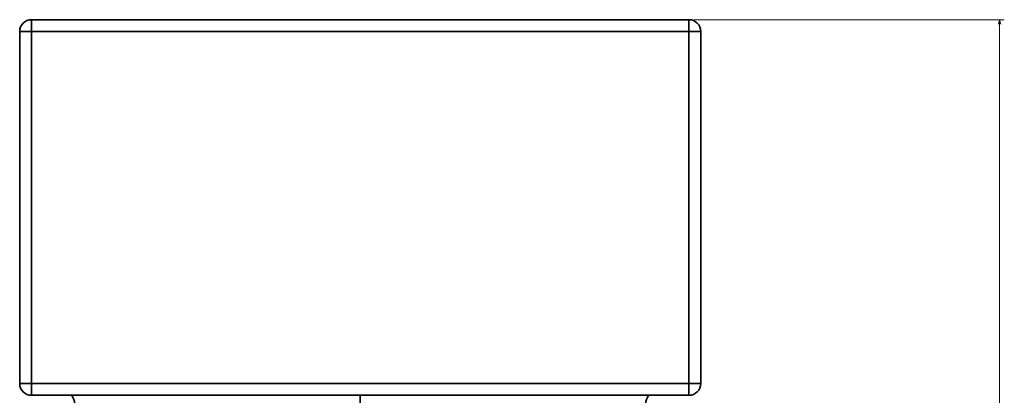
# Model space of a CAD drawing. Extents: x 404 to 1957, y -68 to 2504.
# Tile 4 of 8: x 450 to 869, y 594 to 754. Entities that reach past the tile are written whole.
import ezdxf

# ---------------------------------------------------------------- set-up
doc = ezdxf.new("R2010")
doc.units = 0

msp = doc.modelspace()

# ---------------------------------------------------------------- linework, layer by layer
at = {"color": 7, "lineweight": 35}
for p, q in [((454.5, 753.58), (594.5, 753.58)), ((454.5, 753.58), (734.5, 753.58)), ((454.5, 753.58), (734.5, 753.58)), ((734.5, 753.58), (454.5, 753.58)), ((594.5, 753.58), (734.5, 753.58)), ((449.5, 598.58), (449.5, 748.58)), ((449.5, 598.58), (449.5, 748.58)), ((449.5, 598.58), (449.5, 748.58)), ((449.5, 748.58), (449.5, 598.58)), ((454.5, 748.58), (734.5, 748.58)), ((734.5, 748.58), (454.5, 748.58)), ((454.5, 748.58), (454.5, 598.58)), ((454.5, 598.58), (454.5, 748.58)), ((734.5, 748.58), (734.5, 598.58)), ((734.5, 598.58), (734.5, 748.58)), ((739.5, 748.58), (739.5, 598.58)), ((739.5, 598.58), (739.5, 748.58)), ((454.5, 598.58), (734.5, 598.58)), ((734.5, 598.58), (454.5, 598.58)), ((734.5, 593.58), (454.5, 593.58)), ((454.5, 593.58), (734.5, 593.58)), ((594.5, 593.58), (594.5, 454.45)), ((594.5, 454.45), (594.5, 593.58))]:
    msp.add_line(p, q, dxfattribs=at)
at = {"color": 7, "lineweight": 35, "ltscale": 0.125}
for p, q in [((454.5, 748.58), (454.5, 753.58)), ((454.5, 748.58), (454.5, 753.58)), ((734.5, 753.58), (734.5, 748.58)), ((734.5, 753.58), (734.5, 748.58)), ((449.5, 748.58), (454.5, 748.58)), ((449.5, 748.58), (454.5, 748.58)), ((734.5, 748.58), (739.5, 748.58)), ((734.5, 748.58), (739.5, 748.58)), ((454.5, 598.58), (449.5, 598.58)), ((454.5, 598.58), (449.5, 598.58)), ((454.5, 593.58), (454.5, 598.58)), ((454.5, 593.58), (454.5, 598.58)), ((734.5, 598.58), (734.5, 593.58)), ((739.5, 598.58), (734.5, 598.58)), ((739.5, 598.58), (734.5, 598.58)), ((734.5, 598.58), (734.5, 593.58))]:
    msp.add_line(p, q, dxfattribs=at)
at = {"color": 8, "lineweight": 13}
for p, q in [((736.5, 753.58), (868.78, 753.58)), ((866.78, 753.58), (866.78, 85.05))]:
    msp.add_line(p, q, dxfattribs=at)
msp.add_lwpolyline([(867.3, 751.65), (866.78, 753.58), (866.26, 751.65)], dxfattribs=at)
at = {"color": 7, "lineweight": 35}
for centre, radius, start, end in [((454.5, 748.58), 5, 90, 180), ((454.5, 748.58), 5, 90, 180), ((454.5, 748.58), 5, 90, 180), ((454.5, 748.58), 5, 90, 180), ((734.5, 748.58), 5, 360, 90), ((734.5, 748.58), 5, 360, 90), ((454.5, 598.58), 5, 180, 270), ((454.5, 598.58), 5, 180, 270), ((734.5, 598.58), 5, 270, 360), ((734.5, 598.58), 5, 270, 360), ((463.08, 588.58), 10, 345.7902, 30.0006), ((463.08, 588.58), 9.99, 345.7779, 30.0136), ((725.92, 588.58), 10, 149.9994, 194.2098)]:
    msp.add_arc(centre, radius, start, end, dxfattribs=at)

doc.saveas('drawing.dxf')
